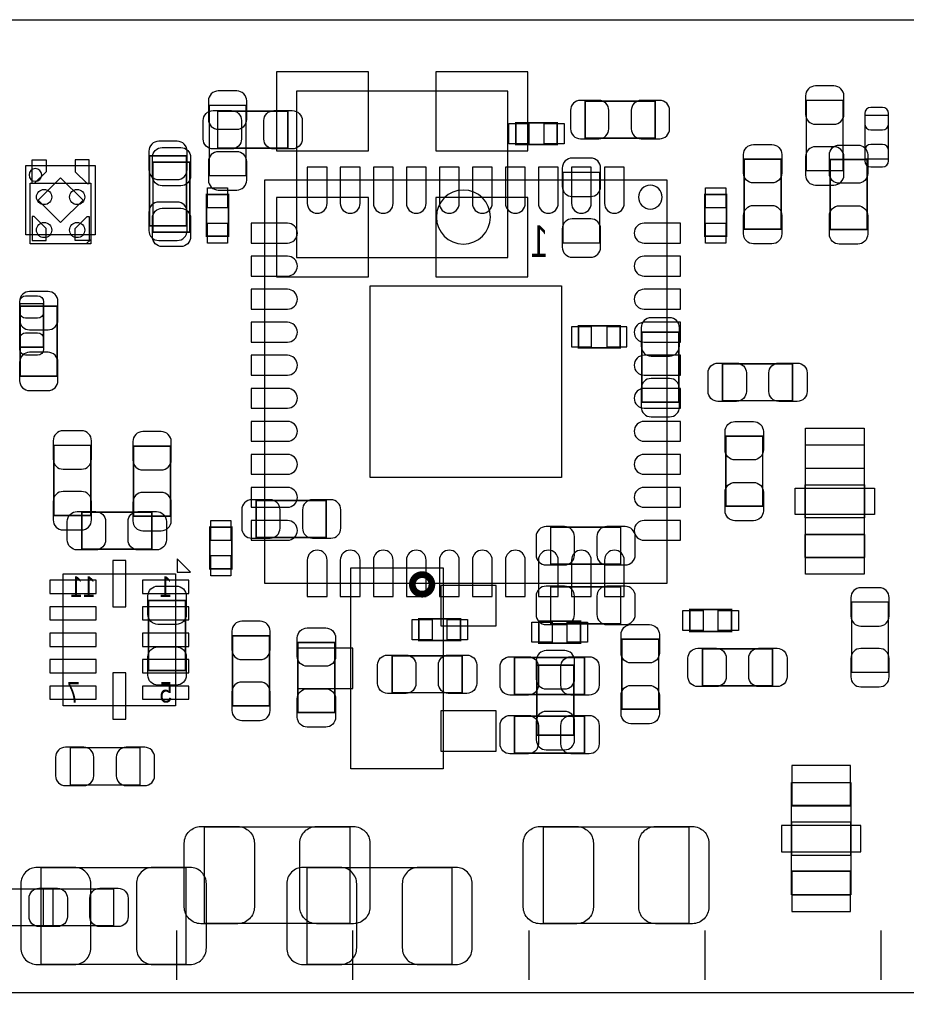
# Model space of a CAD drawing. Extents: x 0 to 67.6, y -0.1 to 51.7.
# Tile 11 of 13: x 25.7 to 39.1, y 36.8 to 51.7. Entities that reach past the tile are written whole.
import ezdxf

# ---------------------------------------------------------------- set-up
doc = ezdxf.new("R2010")
doc.units = 0
for name, color, linetype in [('BG_DESIGN_OUTLINE', 30, 'CONTINUOUS'), ('PG_ASSEMBLY_BOTTOM', 43, 'CONTINUOUS'), ('PG_ASSEMBLY_TOP', 253, 'CONTINUOUS'), ('PIN_BOTTOM', 211, 'CONTINUOUS'), ('PIN_TOP', 173, 'CONTINUOUS')]:
    doc.layers.add(name, color=color, linetype=linetype)

msp = doc.modelspace()

# ---------------------------------------------------------------- linework, layer by layer
at = {"layer": 'BG_DESIGN_OUTLINE'}
msp.add_lwpolyline([(67.59956, 21.99894, 0.414214), (65.60058, 19.99996, 0.414214), (67.59956, 18.00098), (67.59956, 0), (16.74876, 0), (16.74876, 3.50012, 0.414214), (16.25092, 4.0005, 0.414214), (15.75054, 3.50012), (15.75054, 0), (0, 0), (0, 18.00098, 0.414214), (1.99898, 19.99996, 0.414214), (0, 21.99894), (0, 51.689), (67.59956, 51.689)], format="xyb", close=True, dxfattribs=at)
at = {"layer": 'PG_ASSEMBLY_BOTTOM'}
for points in [[(33.048194, 50.606706), (29.847794, 50.606706), (29.847794, 48.092106), (33.048194, 48.092106), (33.048194, 50.606706)], [(29.083508, 50.390298), (28.523692, 50.390298), (28.523692, 49.330102), (29.083508, 49.330102), (29.083508, 50.390298)], [(37.566092, 49.406302), (38.125908, 49.406302), (38.125908, 50.466498), (37.566092, 50.466498), (37.566092, 49.406302)], [(38.453314, 49.581054), (38.813486, 49.581054), (38.813486, 50.240946), (38.453314, 50.240946), (38.453314, 49.581054)], [(33.883092, 48.314102), (34.442908, 48.314102), (34.442908, 49.374298), (33.883092, 49.374298), (33.883092, 48.314102)], [(28.015184, 41.303702), (26.315416, 41.303702), (26.315416, 43.303698), (28.015184, 43.303698), (28.015184, 41.303702)], [(38.251892, 41.811702), (38.811708, 41.811702), (38.811708, 42.871898), (38.251892, 42.871898), (38.251892, 41.811702)], [(27.479498, 40.106092), (27.479498, 40.665908), (26.419302, 40.665908), (26.419302, 40.106092), (27.479498, 40.106092)], [(37.341302, 38.445186), (37.341302, 40.144954), (38.241478, 40.144954), (38.241478, 38.445186), (37.341302, 38.445186)], [(28.17876, 37.39388), (28.17876, 38.853872), (25.978612, 38.853872), (25.978612, 37.39388), (28.17876, 37.39388)], [(30.004766, 38.853872), (30.004766, 37.39388), (32.204914, 37.39388), (32.204914, 38.853872), (30.004766, 38.853872)]]:
    msp.add_lwpolyline(points, dxfattribs=at)
for points, const_width in [([(35.277298, 49.897792), (35.277298, 50.457608), (34.217102, 50.457608), (34.217102, 49.897792), (35.277298, 49.897792)], 0.024892), ([(27.621992, 48.568102), (28.181808, 48.568102), (28.181808, 49.628298), (27.621992, 49.628298), (27.621992, 48.568102)], 0.024892), ([(26.226008, 47.354998), (25.666192, 47.354998), (25.666192, 46.294802), (26.226008, 46.294802), (26.226008, 47.354998)], 0.024892), ([(34.746692, 47.0535), (34.116772, 47.0535), (34.116772, 46.7233), (34.746692, 46.7233), (34.746692, 47.0535)], 0.0254), ([(35.076892, 45.898308), (35.636708, 45.898308), (35.636708, 46.958504), (35.076892, 46.958504), (35.076892, 45.898308)], 0.024892), ([(26.174192, 44.186602), (26.734008, 44.186602), (26.734008, 45.246798), (26.174192, 45.246798), (26.174192, 44.186602)], 0.024892), ([(27.940508, 45.234098), (27.380692, 45.234098), (27.380692, 44.173902), (27.940508, 44.173902), (27.940508, 45.234098)], 0.024892), ([(30.298898, 43.852592), (30.298898, 44.412408), (29.238702, 44.412408), (29.238702, 43.852592), (30.298898, 43.852592)], 0.024892), ([(34.756598, 43.446192), (34.756598, 44.006008), (33.696402, 44.006008), (33.696402, 43.446192), (34.756598, 43.446192)], 0.024892), ([(34.756598, 42.544492), (34.756598, 43.104308), (33.696402, 43.104308), (33.696402, 42.544492), (34.756598, 42.544492)], 0.024892), ([(29.439108, 42.363898), (28.879292, 42.363898), (28.879292, 41.303702), (29.439108, 41.303702), (29.439108, 42.363898)], 0.024892), ([(34.049208, 41.919398), (33.489392, 41.919398), (33.489392, 40.859202), (34.049208, 40.859202), (34.049208, 41.919398)], 0.024892)]:
    msp.add_lwpolyline(points, dxfattribs=dict(at, const_width=const_width))
for points in [[(26.801318, 49.483518), (26.801318, 48.433482), (25.751282, 48.433482), (25.751282, 49.483518)], [(28.241498, 43.327574), (28.03906, 43.530012), (28.03906, 43.327574)], [(32.069024, 43.391836), (32.069024, 40.351964), (30.668976, 40.351964), (30.668976, 43.391836)], [(37.341302, 40.144954), (38.241478, 40.144954), (38.241478, 39.795196), (37.341302, 39.795196)], [(37.341302, 39.045134), (38.241478, 39.045134), (38.241478, 39.545006), (37.341302, 39.545006)], [(37.341302, 38.445186), (38.241478, 38.445186), (38.241478, 38.794944), (37.341302, 38.794944)]]:
    msp.add_lwpolyline(points, close=True, dxfattribs=at)
for points in [[(25.991312, 49.3395, 1), (25.799288, 49.3395, 1), (25.991312, 49.3395)], [(32.784034, 48.701706, 1), (31.966154, 48.701706, 1), (32.784034, 48.701706)]]:
    msp.add_lwpolyline(points, format="xyb", dxfattribs=at)
at = {"layer": 'PG_ASSEMBLY_BOTTOM', "const_width": 0.1016}
msp.add_lwpolyline([(31.898082, 43.1419, 1), (31.601918, 43.1419, 1), (31.898082, 43.1419)], format="xyb", dxfattribs=at)
at = {"layer": 'PG_ASSEMBLY_TOP'}
for points, const_width in [([(29.714698, 50.302668), (29.714698, 49.742852), (28.654502, 49.742852), (28.654502, 50.302668), (29.714698, 50.302668)], 0.024892), ([(33.16732, 50.12944), (33.79724, 50.12944), (33.79724, 49.79924), (33.16732, 49.79924), (33.16732, 50.12944)], 0.0254), ([(27.675332, 49.534318), (28.235148, 49.534318), (28.235148, 48.474122), (27.675332, 48.474122), (27.675332, 49.534318)], 0.024892), ([(36.626292, 49.577498), (37.186108, 49.577498), (37.186108, 48.517302), (36.626292, 48.517302), (36.626292, 49.577498)], 0.024892), ([(38.486588, 48.512222), (37.926772, 48.512222), (37.926772, 49.572418), (38.486588, 49.572418), (38.486588, 48.512222)], 0.024892), ([(28.4861, 48.410876), (28.4861, 49.040796), (28.8163, 49.040796), (28.8163, 48.410876), (28.4861, 48.410876)], 0.0254), ([(36.0299, 48.410876), (36.0299, 49.040796), (36.3601, 49.040796), (36.3601, 48.410876), (36.0299, 48.410876)], 0.0254), ([(25.656794, 47.391066), (26.016966, 47.391066), (26.016966, 46.731174), (25.656794, 46.731174), (25.656794, 47.391066)], 0.024892), ([(37.360098, 46.482508), (37.360098, 45.922692), (36.299902, 45.922692), (36.299902, 46.482508), (37.360098, 46.482508)], 0.024892), ([(36.346892, 45.386498), (36.906708, 45.386498), (36.906708, 44.326302), (36.346892, 44.326302), (36.346892, 45.386498)], 0.024892), ([(26.597102, 43.674792), (26.597102, 44.234608), (27.657298, 44.234608), (27.657298, 43.674792), (26.597102, 43.674792)], 0.024892), ([(28.8671, 44.007024), (28.8671, 43.377104), (28.5369, 43.377104), (28.5369, 44.007024), (28.8671, 44.007024)], 0.0254), ([(28.169108, 41.837102), (27.609292, 41.837102), (27.609292, 42.897298), (28.169108, 42.897298), (28.169108, 41.837102)], 0.024892), ([(35.80384, 42.7609), (36.43376, 42.7609), (36.43376, 42.4307), (35.80384, 42.4307), (35.80384, 42.7609)], 0.0254), ([(32.33166, 42.291), (31.70174, 42.291), (31.70174, 42.6212), (32.33166, 42.6212), (32.33166, 42.291)], 0.0254), ([(34.14776, 42.2529), (33.51784, 42.2529), (33.51784, 42.5831), (34.14776, 42.5831), (34.14776, 42.2529)], 0.0254), ([(35.331908, 41.252902), (34.772092, 41.252902), (34.772092, 42.313098), (35.331908, 42.313098), (35.331908, 41.252902)], 0.024892), ([(30.429708, 41.202102), (29.869892, 41.202102), (29.869892, 42.262298), (30.429708, 42.262298), (30.429708, 41.202102)], 0.024892), ([(37.055298, 42.164508), (37.055298, 41.604692), (35.995102, 41.604692), (35.995102, 42.164508), (37.055298, 42.164508)], 0.024892), ([(31.296102, 41.503092), (31.296102, 42.062908), (32.356298, 42.062908), (32.356298, 41.503092), (31.296102, 41.503092)], 0.024892), ([(33.150302, 41.477692), (33.150302, 42.037508), (34.210498, 42.037508), (34.210498, 41.477692), (33.150302, 41.477692)], 0.024892), ([(34.210498, 41.148508), (34.210498, 40.588692), (33.150302, 40.588692), (33.150302, 41.148508), (34.210498, 41.148508)], 0.024892)]:
    msp.add_lwpolyline(points, dxfattribs=dict(at, const_width=const_width))
for points in [[(26.735278, 49.214278), (26.735278, 48.296322), (25.817322, 48.296322), (25.817322, 49.214278)], [(35.461702, 49.258982), (29.361638, 49.258982), (29.361638, 43.158918), (35.461702, 43.158918)], [(38.448488, 45.249084), (37.548312, 45.249084), (37.548312, 44.899326), (38.448488, 44.899326)], [(38.448488, 44.149264), (37.548312, 44.149264), (37.548312, 44.649136), (38.448488, 44.649136)], [(38.448488, 43.549316), (37.548312, 43.549316), (37.548312, 43.899074), (38.448488, 43.899074)]]:
    msp.add_lwpolyline(points, close=True, dxfattribs=at)
msp.add_lwpolyline([(35.385248, 49.00295, 1), (35.026092, 49.00295, 1), (35.385248, 49.00295)], format="xyb", dxfattribs=at)
for points in [[(26.735278, 48.36033), (26.662634, 48.296322)], [(38.448488, 43.549316), (38.448488, 45.249084), (37.548312, 45.249084), (37.548312, 43.549316), (38.448488, 43.549316)], [(28.454604, 38.011608), (28.454604, 39.4716), (30.654752, 39.4716), (30.654752, 38.011608), (28.454604, 38.011608)], [(33.587436, 38.011608), (33.587436, 39.4716), (35.787584, 39.4716), (35.787584, 38.011608), (33.587436, 38.011608)], [(26.158698, 38.532308), (26.158698, 37.972492), (25.098502, 37.972492), (25.098502, 38.532308), (26.158698, 38.532308)], [(26.01849, 37.972492), (26.01849, 38.532308), (27.078686, 38.532308), (27.078686, 37.972492), (26.01849, 37.972492)], [(28.029662, 37.90442), (28.029662, 37.154358)], [(30.696662, 37.90442), (30.696662, 37.154358)], [(33.363662, 37.90442), (33.363662, 37.154358)], [(36.030662, 37.90442), (36.030662, 37.154358)], [(38.697662, 37.90442), (38.697662, 37.154358)], [(23.816564, 36.967414), (51.54676, 36.967414), (51.54676, 7.967218), (22.546564, 7.967218), (22.546564, 35.697414), (23.816564, 36.967414)]]:
    msp.add_lwpolyline(points, dxfattribs=at)
at = {"layer": 'PIN_BOTTOM'}
for points in [[(30.939994, 49.702466), (30.939994, 50.901346), (29.542994, 50.901346), (29.542994, 49.702466)], [(33.352994, 49.702466), (33.352994, 50.901346), (31.955994, 50.901346), (31.955994, 49.702466)], [(25.87625, 49.208436), (25.846278, 49.208436), (25.846278, 49.568608), (26.056082, 49.568608), (26.056082, 49.388522)], [(26.67635, 49.208436), (26.706322, 49.208436), (26.706322, 49.568608), (26.496518, 49.568608), (26.496518, 49.388522)], [(26.615754, 48.9585), (26.2763, 49.297954), (25.936846, 48.9585), (26.2763, 48.619046)], [(30.939994, 47.797466), (30.939994, 48.996346), (29.542994, 48.996346), (29.542994, 47.797466)], [(33.352994, 47.797466), (33.352994, 48.996346), (31.955994, 48.996346), (31.955994, 47.797466)], [(25.87625, 48.708564), (25.846278, 48.708564), (25.846278, 48.348392), (26.056082, 48.348392), (26.056082, 48.528478)], [(26.67635, 48.708564), (26.706322, 48.708564), (26.706322, 48.348392), (26.496518, 48.348392), (26.496518, 48.528478)], [(34.317178, 46.736), (34.317178, 47.0408), (34.012378, 47.0408), (34.012378, 46.736)], [(34.851086, 46.736), (34.851086, 47.0408), (34.546286, 47.0408), (34.546286, 46.736)], [(27.265376, 42.803572), (27.265376, 43.503596), (27.065478, 43.503596), (27.065478, 42.803572)], [(26.115264, 43.003851), (26.815288, 43.003851), (26.815288, 43.203749), (26.115264, 43.203749)], [(27.515312, 43.003851), (28.215336, 43.003851), (28.215336, 43.203749), (27.515312, 43.203749)], [(32.872934, 43.12666), (32.034734, 43.12666), (32.034734, 42.51706), (32.872934, 42.51706)], [(26.115264, 42.603801), (26.815288, 42.603801), (26.815288, 42.803699), (26.115264, 42.803699)], [(27.515312, 42.603801), (28.215336, 42.603801), (28.215336, 42.803699), (27.515312, 42.803699)], [(26.115264, 42.203751), (26.815288, 42.203751), (26.815288, 42.403649), (26.115264, 42.403649)], [(27.515312, 42.203751), (28.215336, 42.203751), (28.215336, 42.403649), (27.515312, 42.403649)], [(30.703266, 42.1767), (29.865066, 42.1767), (29.865066, 41.5671), (30.703266, 41.5671)], [(26.115264, 41.803701), (26.815288, 41.803701), (26.815288, 42.003599), (26.115264, 42.003599)], [(27.515312, 41.803701), (28.215336, 41.803701), (28.215336, 42.003599), (27.515312, 42.003599)], [(27.265376, 41.103804), (27.265376, 41.803828), (27.065478, 41.803828), (27.065478, 41.103804)], [(26.115264, 41.403651), (26.815288, 41.403651), (26.815288, 41.603549), (26.115264, 41.603549)], [(27.515312, 41.403651), (28.215336, 41.403651), (28.215336, 41.603549), (27.515312, 41.603549)], [(32.872934, 41.22674), (32.034734, 41.22674), (32.034734, 40.61714), (32.872934, 40.61714)], [(37.34689, 39.79037), (38.23589, 39.79037), (38.23589, 40.39997), (37.34689, 40.39997)], [(37.191442, 39.095045), (38.391338, 39.095045), (38.391338, 39.495095), (37.191442, 39.495095)], [(37.34689, 38.19017), (38.23589, 38.19017), (38.23589, 38.79977), (37.34689, 38.79977)]]:
    msp.add_lwpolyline(points, close=True, dxfattribs=at)
for points in [[(37.555932, 50.536348), (37.555932, 50.25644, 0.414846), (37.706046, 50.106326), (37.985954, 50.106326, 0.414846), (38.136068, 50.25644), (38.136068, 50.536348, 0.414846), (37.985954, 50.686462), (37.706046, 50.686462, 0.414846)], [(28.513532, 50.460148), (28.513532, 50.18024, 0.414846), (28.663646, 50.030126), (28.943554, 50.030126, 0.414846), (29.093668, 50.18024), (29.093668, 50.460148, 0.414846), (28.943554, 50.610262), (28.663646, 50.610262, 0.414846)], [(34.147252, 49.887632), (34.42716, 49.887632, 0.414846), (34.577274, 50.037746), (34.577274, 50.317654, 0.414846), (34.42716, 50.467768), (34.147252, 50.467768, 0.414846), (33.997138, 50.317654), (33.997138, 50.037746, 0.414846)], [(35.347148, 50.467768), (35.06724, 50.467768, 0.414846), (34.917126, 50.317654), (34.917126, 50.037746, 0.414846), (35.06724, 49.887632), (35.347148, 49.887632, 0.414846), (35.497262, 50.037746), (35.497262, 50.317654, 0.414846)], [(38.453314, 50.270918), (38.453314, 50.110898, 0.413587), (38.543484, 50.020982), (38.723316, 50.020982, 0.413587), (38.813486, 50.110898), (38.813486, 50.270918, 0.413587), (38.723316, 50.360834), (38.543484, 50.360834, 0.413587)], [(27.611832, 49.698148), (27.611832, 49.41824, 0.414846), (27.761946, 49.268126), (28.041854, 49.268126, 0.414846), (28.191968, 49.41824), (28.191968, 49.698148, 0.414846), (28.041854, 49.848262), (27.761946, 49.848262, 0.414846)], [(38.813486, 49.551082), (38.813486, 49.711102, 0.413587), (38.723316, 49.801018), (38.543484, 49.801018, 0.413587), (38.453314, 49.711102), (38.453314, 49.551082, 0.413587), (38.543484, 49.461166), (38.723316, 49.461166, 0.413587)], [(29.093668, 49.260252), (29.093668, 49.54016, 0.414846), (28.943554, 49.690274), (28.663646, 49.690274, 0.414846), (28.513532, 49.54016), (28.513532, 49.260252, 0.414846), (28.663646, 49.110138), (28.943554, 49.110138, 0.414846)], [(38.136068, 49.336452), (38.136068, 49.61636, 0.414846), (37.985954, 49.766474), (37.706046, 49.766474, 0.414846), (37.555932, 49.61636), (37.555932, 49.336452, 0.414846), (37.706046, 49.186338), (37.985954, 49.186338, 0.414846)], [(33.872932, 49.444148), (33.872932, 49.16424, 0.414846), (34.023046, 49.014126), (34.302954, 49.014126, 0.414846), (34.453068, 49.16424), (34.453068, 49.444148, 0.414846), (34.302954, 49.594262), (34.023046, 49.594262, 0.414846)], [(28.191968, 48.498252), (28.191968, 48.77816, 0.414846), (28.041854, 48.928274), (27.761946, 48.928274, 0.414846), (27.611832, 48.77816), (27.611832, 48.498252, 0.414846), (27.761946, 48.348138), (28.041854, 48.348138, 0.414846)], [(34.453068, 48.244252), (34.453068, 48.52416, 0.414846), (34.302954, 48.674274), (34.023046, 48.674274, 0.414846), (33.872932, 48.52416), (33.872932, 48.244252, 0.414846), (34.023046, 48.094138), (34.302954, 48.094138, 0.414846)], [(25.656032, 47.424848), (25.656032, 47.14494, 0.414846), (25.806146, 46.994826), (26.086054, 46.994826, 0.414846), (26.236168, 47.14494), (26.236168, 47.424848, 0.414846), (26.086054, 47.574962), (25.806146, 47.574962, 0.414846)], [(35.066732, 47.028354), (35.066732, 46.748446, 0.414846), (35.216846, 46.598332), (35.496754, 46.598332, 0.414846), (35.646868, 46.748446), (35.646868, 47.028354, 0.414846), (35.496754, 47.178468), (35.216846, 47.178468, 0.414846)], [(26.236168, 46.224952), (26.236168, 46.50486, 0.414846), (26.086054, 46.654974), (25.806146, 46.654974, 0.414846), (25.656032, 46.50486), (25.656032, 46.224952, 0.414846), (25.806146, 46.074838), (26.086054, 46.074838, 0.414846)], [(35.646868, 45.828458), (35.646868, 46.108366, 0.414846), (35.496754, 46.25848), (35.216846, 46.25848, 0.414846), (35.066732, 46.108366), (35.066732, 45.828458, 0.414846), (35.216846, 45.678344), (35.496754, 45.678344, 0.414846)], [(26.164032, 45.316648), (26.164032, 45.03674, 0.414846), (26.314146, 44.886626), (26.594054, 44.886626, 0.414846), (26.744168, 45.03674), (26.744168, 45.316648, 0.414846), (26.594054, 45.466762), (26.314146, 45.466762, 0.414846)], [(27.370532, 45.303948), (27.370532, 45.02404, 0.414846), (27.520646, 44.873926), (27.800554, 44.873926, 0.414846), (27.950668, 45.02404), (27.950668, 45.303948, 0.414846), (27.800554, 45.454062), (27.520646, 45.454062, 0.414846)], [(26.744168, 44.116752), (26.744168, 44.39666, 0.414846), (26.594054, 44.546774), (26.314146, 44.546774, 0.414846), (26.164032, 44.39666), (26.164032, 44.116752, 0.414846), (26.314146, 43.966638), (26.594054, 43.966638, 0.414846)], [(27.950668, 44.104052), (27.950668, 44.38396, 0.414846), (27.800554, 44.534074), (27.520646, 44.534074, 0.414846), (27.370532, 44.38396), (27.370532, 44.104052, 0.414846), (27.520646, 43.953938), (27.800554, 43.953938, 0.414846)], [(29.168852, 43.842432), (29.44876, 43.842432, 0.414846), (29.598874, 43.992546), (29.598874, 44.272454, 0.414846), (29.44876, 44.422568), (29.168852, 44.422568, 0.414846), (29.018738, 44.272454), (29.018738, 43.992546, 0.414846)], [(30.368748, 44.422568), (30.08884, 44.422568, 0.414846), (29.938726, 44.272454), (29.938726, 43.992546, 0.414846), (30.08884, 43.842432), (30.368748, 43.842432, 0.414846), (30.518862, 43.992546), (30.518862, 44.272454, 0.414846)], [(33.626552, 43.436032), (33.90646, 43.436032, 0.414846), (34.056574, 43.586146), (34.056574, 43.866054, 0.414846), (33.90646, 44.016168), (33.626552, 44.016168, 0.414846), (33.476438, 43.866054), (33.476438, 43.586146, 0.414846)], [(34.826448, 44.016168), (34.54654, 44.016168, 0.414846), (34.396426, 43.866054), (34.396426, 43.586146, 0.414846), (34.54654, 43.436032), (34.826448, 43.436032, 0.414846), (34.976562, 43.586146), (34.976562, 43.866054, 0.414846)], [(33.626552, 42.534332), (33.90646, 42.534332, 0.414846), (34.056574, 42.684446), (34.056574, 42.964354, 0.414846), (33.90646, 43.114468), (33.626552, 43.114468, 0.414846), (33.476438, 42.964354), (33.476438, 42.684446, 0.414846)], [(34.826448, 43.114468), (34.54654, 43.114468, 0.414846), (34.396426, 42.964354), (34.396426, 42.684446, 0.414846), (34.54654, 42.534332), (34.826448, 42.534332, 0.414846), (34.976562, 42.684446), (34.976562, 42.964354, 0.414846)], [(38.241732, 42.941748), (38.241732, 42.66184, 0.414846), (38.391846, 42.511726), (38.671754, 42.511726, 0.414846), (38.821868, 42.66184), (38.821868, 42.941748, 0.414846), (38.671754, 43.091862), (38.391846, 43.091862, 0.414846)], [(28.869132, 42.433748), (28.869132, 42.15384, 0.414846), (29.019246, 42.003726), (29.299154, 42.003726, 0.414846), (29.449268, 42.15384), (29.449268, 42.433748, 0.414846), (29.299154, 42.583862), (29.019246, 42.583862, 0.414846)], [(33.479232, 41.989248), (33.479232, 41.70934, 0.414846), (33.629346, 41.559226), (33.909254, 41.559226, 0.414846), (34.059368, 41.70934), (34.059368, 41.989248, 0.414846), (33.909254, 42.139362), (33.629346, 42.139362, 0.414846)], [(38.821868, 41.741852), (38.821868, 42.02176, 0.414846), (38.671754, 42.171874), (38.391846, 42.171874, 0.414846), (38.241732, 42.02176), (38.241732, 41.741852, 0.414846), (38.391846, 41.591738), (38.671754, 41.591738, 0.414846)], [(29.449268, 41.233852), (29.449268, 41.51376, 0.414846), (29.299154, 41.663874), (29.019246, 41.663874, 0.414846), (28.869132, 41.51376), (28.869132, 41.233852, 0.414846), (29.019246, 41.083738), (29.299154, 41.083738, 0.414846)], [(34.059368, 40.789352), (34.059368, 41.06926, 0.414846), (33.909254, 41.219374), (33.629346, 41.219374, 0.414846), (33.479232, 41.06926), (33.479232, 40.789352, 0.414846), (33.629346, 40.639238), (33.909254, 40.639238, 0.414846)], [(26.349452, 40.095932), (26.62936, 40.095932, 0.414846), (26.779474, 40.246046), (26.779474, 40.525954, 0.414846), (26.62936, 40.676068), (26.349452, 40.676068, 0.414846), (26.199338, 40.525954), (26.199338, 40.246046, 0.414846)], [(27.549348, 40.676068), (27.26944, 40.676068, 0.414846), (27.119326, 40.525954), (27.119326, 40.246046, 0.414846), (27.26944, 40.095932), (27.549348, 40.095932, 0.414846), (27.699462, 40.246046), (27.699462, 40.525954, 0.414846)], [(25.923748, 37.3888), (26.483564, 37.3888, 0.414709), (26.733754, 37.63899), (26.733754, 38.608762, 0.414709), (26.483564, 38.858952), (25.923748, 38.858952, 0.414709), (25.673558, 38.608762), (25.673558, 37.63899, 0.414709)], [(28.233624, 38.858952), (27.673808, 38.858952, 0.414709), (27.423618, 38.608762), (27.423618, 37.63899, 0.414709), (27.673808, 37.3888), (28.233624, 37.3888, 0.414709), (28.483814, 37.63899), (28.483814, 38.608762, 0.414709)], [(29.949902, 37.3888), (30.509718, 37.3888, 0.414709), (30.759908, 37.63899), (30.759908, 38.608762, 0.414709), (30.509718, 38.858952), (29.949902, 38.858952, 0.414709), (29.699712, 38.608762), (29.699712, 37.63899, 0.414709)], [(32.259778, 38.858952), (31.699962, 38.858952, 0.414709), (31.449772, 38.608762), (31.449772, 37.63899, 0.414709), (31.699962, 37.3888), (32.259778, 37.3888, 0.414709), (32.509968, 37.63899), (32.509968, 38.608762, 0.414709)]]:
    msp.add_lwpolyline(points, format="xyb", close=True, dxfattribs=at)
at = {"layer": 'PIN_TOP'}
for points in [[(28.584652, 50.312828), (28.86456, 50.312828, -0.414846), (29.014674, 50.162714), (29.014674, 49.882806, -0.414846), (28.86456, 49.732692), (28.584652, 49.732692, -0.414846), (28.434538, 49.882806), (28.434538, 50.162714, -0.414846)], [(29.784548, 49.732692), (29.50464, 49.732692, -0.414846), (29.354526, 49.882806), (29.354526, 50.162714, -0.414846), (29.50464, 50.312828), (29.784548, 50.312828, -0.414846), (29.934662, 50.162714), (29.934662, 49.882806, -0.414846)], [(37.196268, 49.647348), (37.196268, 49.36744, -0.414846), (37.046154, 49.217326), (36.766246, 49.217326, -0.414846), (36.616132, 49.36744), (36.616132, 49.647348, -0.414846), (36.766246, 49.797462), (37.046154, 49.797462, -0.414846)], [(38.496748, 49.642268), (38.496748, 49.36236, -0.414846), (38.346634, 49.212246), (38.066726, 49.212246, -0.414846), (37.916612, 49.36236), (37.916612, 49.642268, -0.414846), (38.066726, 49.792382), (38.346634, 49.792382, -0.414846)], [(28.245308, 49.604168), (28.245308, 49.32426, -0.414846), (28.095194, 49.174146), (27.815286, 49.174146, -0.414846), (27.665172, 49.32426), (27.665172, 49.604168, -0.414846), (27.815286, 49.754282), (28.095194, 49.754282, -0.414846)], [(30.311852, 49.45888), (30.011624, 49.45888), (30.011624, 48.90897, 0.414214), (30.161738, 48.758856, 0.414214), (30.311852, 48.90897)], [(30.811724, 49.45888), (30.511496, 49.45888), (30.511496, 48.90897, 0.414214), (30.66161, 48.758856, 0.414214), (30.811724, 48.90897)], [(31.31185, 49.45888), (31.011622, 49.45888), (31.011622, 48.90897, 0.414214), (31.161736, 48.758856, 0.414214), (31.31185, 48.90897)], [(31.811722, 49.45888), (31.511494, 49.45888), (31.511494, 48.90897, 0.414214), (31.661608, 48.758856, 0.414214), (31.811722, 48.90897)], [(32.311848, 49.45888), (32.01162, 49.45888), (32.01162, 48.90897, 0.414214), (32.161734, 48.758856, 0.414214), (32.311848, 48.90897)], [(32.81172, 49.45888), (32.511492, 49.45888), (32.511492, 48.90897, 0.414214), (32.661606, 48.758856, 0.414214), (32.81172, 48.90897)], [(33.311846, 49.45888), (33.011618, 49.45888), (33.011618, 48.90897, 0.414214), (33.161732, 48.758856, 0.414214), (33.311846, 48.90897)], [(33.811718, 49.45888), (33.51149, 49.45888), (33.51149, 48.90897, 0.414214), (33.661604, 48.758856, 0.414214), (33.811718, 48.90897)], [(34.311844, 49.45888), (34.011616, 49.45888), (34.011616, 48.90897, 0.414214), (34.16173, 48.758856, 0.414214), (34.311844, 48.90897)], [(34.811716, 49.45888), (34.511488, 49.45888), (34.511488, 48.90897, 0.414214), (34.661602, 48.758856, 0.414214), (34.811716, 48.90897)], [(27.665172, 48.404272), (27.665172, 48.68418, -0.414846), (27.815286, 48.834294), (28.095194, 48.834294, -0.414846), (28.245308, 48.68418), (28.245308, 48.404272, -0.414846), (28.095194, 48.254158), (27.815286, 48.254158, -0.414846)], [(36.616132, 48.447452), (36.616132, 48.72736, -0.414846), (36.766246, 48.877474), (37.046154, 48.877474, -0.414846), (37.196268, 48.72736), (37.196268, 48.447452, -0.414846), (37.046154, 48.297338), (36.766246, 48.297338, -0.414846)], [(37.916612, 48.442372), (37.916612, 48.72228, -0.414846), (38.066726, 48.872394), (38.346634, 48.872394, -0.414846), (38.496748, 48.72228), (38.496748, 48.442372, -0.414846), (38.346634, 48.292258), (38.066726, 48.292258, -0.414846)], [(29.16174, 48.608996), (29.16174, 48.308768), (29.71165, 48.308768, 0.414214), (29.861764, 48.458882, 0.414214), (29.71165, 48.608996)], [(35.6616, 48.308768), (35.6616, 48.608996), (35.11169, 48.608996, 0.414214), (34.961576, 48.458882, 0.414214), (35.11169, 48.308768)], [(29.16174, 48.109124), (29.16174, 47.808896), (29.71165, 47.808896, 0.414214), (29.861764, 47.95901, 0.414214), (29.71165, 48.109124)], [(35.6616, 47.808896), (35.6616, 48.109124), (35.11169, 48.109124, 0.414214), (34.961576, 47.95901, 0.414214), (35.11169, 47.808896)], [(29.16174, 47.608998), (29.16174, 47.30877), (29.71165, 47.30877, 0.414214), (29.861764, 47.458884, 0.414214), (29.71165, 47.608998)], [(35.6616, 47.30877), (35.6616, 47.608998), (35.11169, 47.608998, 0.414214), (34.961576, 47.458884, 0.414214), (35.11169, 47.30877)], [(26.016966, 47.421038), (26.016966, 47.261018, -0.413587), (25.926796, 47.171102), (25.746964, 47.171102, -0.413587), (25.656794, 47.261018), (25.656794, 47.421038, -0.413587), (25.746964, 47.510954), (25.926796, 47.510954, -0.413587)], [(29.16174, 47.109126), (29.16174, 46.808898), (29.71165, 46.808898, 0.414214), (29.861764, 46.959012, 0.414214), (29.71165, 47.109126)], [(35.6616, 46.808898), (35.6616, 47.109126), (35.11169, 47.109126, 0.414214), (34.961576, 46.959012, 0.414214), (35.11169, 46.808898)], [(25.656794, 46.701202), (25.656794, 46.861222, -0.413587), (25.746964, 46.951138), (25.926796, 46.951138, -0.413587), (26.016966, 46.861222), (26.016966, 46.701202, -0.413587), (25.926796, 46.611286), (25.746964, 46.611286, -0.413587)], [(29.16174, 46.609), (29.16174, 46.308772), (29.71165, 46.308772, 0.414214), (29.861764, 46.458886, 0.414214), (29.71165, 46.609)], [(35.6616, 46.308772), (35.6616, 46.609), (35.11169, 46.609, 0.414214), (34.961576, 46.458886, 0.414214), (35.11169, 46.308772)], [(36.230052, 46.492668), (36.50996, 46.492668, -0.414846), (36.660074, 46.342554), (36.660074, 46.062646, -0.414846), (36.50996, 45.912532), (36.230052, 45.912532, -0.414846), (36.079938, 46.062646), (36.079938, 46.342554, -0.414846)], [(37.429948, 45.912532), (37.15004, 45.912532, -0.414846), (36.999926, 46.062646), (36.999926, 46.342554, -0.414846), (37.15004, 46.492668), (37.429948, 46.492668, -0.414846), (37.580062, 46.342554), (37.580062, 46.062646, -0.414846)], [(29.16174, 46.109128), (29.16174, 45.8089), (29.71165, 45.8089, 0.414214), (29.861764, 45.959014, 0.414214), (29.71165, 46.109128)], [(35.6616, 45.8089), (35.6616, 46.109128), (35.11169, 46.109128, 0.414214), (34.961576, 45.959014, 0.414214), (35.11169, 45.8089)], [(29.16174, 45.609002), (29.16174, 45.308774), (29.71165, 45.308774, 0.414214), (29.861764, 45.458888, 0.414214), (29.71165, 45.609002)], [(35.6616, 45.308774), (35.6616, 45.609002), (35.11169, 45.609002, 0.414214), (34.961576, 45.458888, 0.414214), (35.11169, 45.308774)], [(36.916868, 45.456348), (36.916868, 45.17644, -0.414846), (36.766754, 45.026326), (36.486846, 45.026326, -0.414846), (36.336732, 45.17644), (36.336732, 45.456348, -0.414846), (36.486846, 45.606462), (36.766754, 45.606462, -0.414846)], [(29.16174, 45.10913), (29.16174, 44.808902), (29.71165, 44.808902, 0.414214), (29.861764, 44.959016, 0.414214), (29.71165, 45.10913)], [(35.6616, 44.808902), (35.6616, 45.10913), (35.11169, 45.10913, 0.414214), (34.961576, 44.959016, 0.414214), (35.11169, 44.808902)], [(29.16174, 44.609004), (29.16174, 44.308776), (29.71165, 44.308776, 0.414214), (29.861764, 44.45889, 0.414214), (29.71165, 44.609004)], [(35.6616, 44.308776), (35.6616, 44.609004), (35.11169, 44.609004, 0.414214), (34.961576, 44.45889, 0.414214), (35.11169, 44.308776)], [(36.336732, 44.256452), (36.336732, 44.53636, -0.414846), (36.486846, 44.686474), (36.766754, 44.686474, -0.414846), (36.916868, 44.53636), (36.916868, 44.256452, -0.414846), (36.766754, 44.106338), (36.486846, 44.106338, -0.414846)], [(26.527252, 44.244768), (26.80716, 44.244768, -0.414846), (26.957274, 44.094654), (26.957274, 43.814746, -0.414846), (26.80716, 43.664632), (26.527252, 43.664632, -0.414846), (26.377138, 43.814746), (26.377138, 44.094654, -0.414846)], [(27.727148, 43.664632), (27.44724, 43.664632, -0.414846), (27.297126, 43.814746), (27.297126, 44.094654, -0.414846), (27.44724, 44.244768), (27.727148, 44.244768, -0.414846), (27.877262, 44.094654), (27.877262, 43.814746, -0.414846)], [(29.16174, 44.109132), (29.16174, 43.808904), (29.71165, 43.808904, 0.414214), (29.861764, 43.959018, 0.414214), (29.71165, 44.109132)], [(35.6616, 43.808904), (35.6616, 44.109132), (35.11169, 44.109132, 0.414214), (34.961576, 43.959018, 0.414214), (35.11169, 43.808904)], [(30.011624, 42.95902), (30.311852, 42.95902), (30.311852, 43.50893, 0.414214), (30.161738, 43.659044, 0.414214), (30.011624, 43.50893)], [(30.511496, 42.95902), (30.811724, 42.95902), (30.811724, 43.50893, 0.414214), (30.66161, 43.659044, 0.414214), (30.511496, 43.50893)], [(31.011622, 42.95902), (31.31185, 42.95902), (31.31185, 43.50893, 0.414214), (31.161736, 43.659044, 0.414214), (31.011622, 43.50893)], [(31.511494, 42.95902), (31.811722, 42.95902), (31.811722, 43.50893, 0.414214), (31.661608, 43.659044, 0.414214), (31.511494, 43.50893)], [(32.01162, 42.95902), (32.311848, 42.95902), (32.311848, 43.50893, 0.414214), (32.161734, 43.659044, 0.414214), (32.01162, 43.50893)], [(32.511492, 42.95902), (32.81172, 42.95902), (32.81172, 43.50893, 0.414214), (32.661606, 43.659044, 0.414214), (32.511492, 43.50893)], [(33.011618, 42.95902), (33.311846, 42.95902), (33.311846, 43.50893, 0.414214), (33.161732, 43.659044, 0.414214), (33.011618, 43.50893)], [(33.51149, 42.95902), (33.811718, 42.95902), (33.811718, 43.50893, 0.414214), (33.661604, 43.659044, 0.414214), (33.51149, 43.50893)], [(34.011616, 42.95902), (34.311844, 42.95902), (34.311844, 43.50893, 0.414214), (34.16173, 43.659044, 0.414214), (34.011616, 43.50893)], [(34.511488, 42.95902), (34.811716, 42.95902), (34.811716, 43.50893, 0.414214), (34.661602, 43.659044, 0.414214), (34.511488, 43.50893)], [(28.179268, 42.967148), (28.179268, 42.68724, -0.414846), (28.029154, 42.537126), (27.749246, 42.537126, -0.414846), (27.599132, 42.68724), (27.599132, 42.967148, -0.414846), (27.749246, 43.117262), (28.029154, 43.117262, -0.414846)], [(30.439868, 42.332148), (30.439868, 42.05224, -0.414846), (30.289754, 41.902126), (30.009846, 41.902126, -0.414846), (29.859732, 42.05224), (29.859732, 42.332148, -0.414846), (30.009846, 42.482262), (30.289754, 42.482262, -0.414846)], [(35.342068, 42.382948), (35.342068, 42.10304, -0.414846), (35.191954, 41.952926), (34.912046, 41.952926, -0.414846), (34.761932, 42.10304), (34.761932, 42.382948, -0.414846), (34.912046, 42.533062), (35.191954, 42.533062, -0.414846)], [(27.599132, 41.767252), (27.599132, 42.04716, -0.414846), (27.749246, 42.197274), (28.029154, 42.197274, -0.414846), (28.179268, 42.04716), (28.179268, 41.767252, -0.414846), (28.029154, 41.617138), (27.749246, 41.617138, -0.414846)], [(35.925252, 42.174668), (36.20516, 42.174668, -0.414846), (36.355274, 42.024554), (36.355274, 41.744646, -0.414846), (36.20516, 41.594532), (35.925252, 41.594532, -0.414846), (35.775138, 41.744646), (35.775138, 42.024554, -0.414846)], [(37.125148, 41.594532), (36.84524, 41.594532, -0.414846), (36.695126, 41.744646), (36.695126, 42.024554, -0.414846), (36.84524, 42.174668), (37.125148, 42.174668, -0.414846), (37.275262, 42.024554), (37.275262, 41.744646, -0.414846)], [(31.226252, 42.073068), (31.50616, 42.073068, -0.414846), (31.656274, 41.922954), (31.656274, 41.643046, -0.414846), (31.50616, 41.492932), (31.226252, 41.492932, -0.414846), (31.076138, 41.643046), (31.076138, 41.922954, -0.414846)], [(32.426148, 41.492932), (32.14624, 41.492932, -0.414846), (31.996126, 41.643046), (31.996126, 41.922954, -0.414846), (32.14624, 42.073068), (32.426148, 42.073068, -0.414846), (32.576262, 41.922954), (32.576262, 41.643046, -0.414846)], [(33.080452, 42.047668), (33.36036, 42.047668, -0.414846), (33.510474, 41.897554), (33.510474, 41.617646, -0.414846), (33.36036, 41.467532), (33.080452, 41.467532, -0.414846), (32.930338, 41.617646), (32.930338, 41.897554, -0.414846)], [(34.280348, 41.467532), (34.00044, 41.467532, -0.414846), (33.850326, 41.617646), (33.850326, 41.897554, -0.414846), (34.00044, 42.047668), (34.280348, 42.047668, -0.414846), (34.430462, 41.897554), (34.430462, 41.617646, -0.414846)], [(34.761932, 41.183052), (34.761932, 41.46296, -0.414846), (34.912046, 41.613074), (35.191954, 41.613074, -0.414846), (35.342068, 41.46296), (35.342068, 41.183052, -0.414846), (35.191954, 41.032938), (34.912046, 41.032938, -0.414846)], [(29.859732, 41.132252), (29.859732, 41.41216, -0.414846), (30.009846, 41.562274), (30.289754, 41.562274, -0.414846), (30.439868, 41.41216), (30.439868, 41.132252, -0.414846), (30.289754, 40.982138), (30.009846, 40.982138, -0.414846)], [(33.080452, 41.158668), (33.36036, 41.158668, -0.414846), (33.510474, 41.008554), (33.510474, 40.728646, -0.414846), (33.36036, 40.578532), (33.080452, 40.578532, -0.414846), (32.930338, 40.728646), (32.930338, 41.008554, -0.414846)], [(34.280348, 40.578532), (34.00044, 40.578532, -0.414846), (33.850326, 40.728646), (33.850326, 41.008554, -0.414846), (34.00044, 41.158668), (34.280348, 41.158668, -0.414846), (34.430462, 41.008554), (34.430462, 40.728646, -0.414846)], [(28.39974, 39.47668), (28.959556, 39.47668, -0.414709), (29.209746, 39.22649), (29.209746, 38.256718, -0.414709), (28.959556, 38.006528), (28.39974, 38.006528, -0.414709), (28.14955, 38.256718), (28.14955, 39.22649, -0.414709)], [(30.709616, 38.006528), (30.1498, 38.006528, -0.414709), (29.89961, 38.256718), (29.89961, 39.22649, -0.414709), (30.1498, 39.47668), (30.709616, 39.47668, -0.414709), (30.959806, 39.22649), (30.959806, 38.256718, -0.414709)], [(33.532572, 39.47668), (34.092388, 39.47668, -0.414709), (34.342578, 39.22649), (34.342578, 38.256718, -0.414709), (34.092388, 38.006528), (33.532572, 38.006528, -0.414709), (33.282382, 38.256718), (33.282382, 39.22649, -0.414709)], [(35.842448, 38.006528), (35.282632, 38.006528, -0.414709), (35.032442, 38.256718), (35.032442, 39.22649, -0.414709), (35.282632, 39.47668), (35.842448, 39.47668, -0.414709), (36.092638, 39.22649), (36.092638, 38.256718, -0.414709)], [(26.228548, 37.962332), (25.94864, 37.962332, -0.414846), (25.798526, 38.112446), (25.798526, 38.392354, -0.414846), (25.94864, 38.542468), (26.228548, 38.542468, -0.414846), (26.378662, 38.392354), (26.378662, 38.112446, -0.414846)], [(25.94864, 38.542468), (26.228548, 38.542468, -0.414846), (26.378662, 38.392354), (26.378662, 38.112446, -0.414846), (26.228548, 37.962332), (25.94864, 37.962332, -0.414846), (25.798526, 38.112446), (25.798526, 38.392354, -0.414846)], [(27.148536, 37.962332), (26.868628, 37.962332, -0.414846), (26.718514, 38.112446), (26.718514, 38.392354, -0.414846), (26.868628, 38.542468), (27.148536, 38.542468, -0.414846), (27.29865, 38.392354), (27.29865, 38.112446, -0.414846)]]:
    msp.add_lwpolyline(points, format="xyb", close=True, dxfattribs=at)
for points in [[(33.062926, 49.81194), (33.062926, 50.11674), (33.367726, 50.11674), (33.367726, 49.81194)], [(33.596834, 49.81194), (33.596834, 50.11674), (33.901634, 50.11674), (33.901634, 49.81194)], [(28.8036, 48.84039), (28.4988, 48.84039), (28.4988, 49.14519), (28.8036, 49.14519)], [(36.3474, 48.84039), (36.0426, 48.84039), (36.0426, 49.14519), (36.3474, 49.14519)], [(28.8036, 48.306482), (28.4988, 48.306482), (28.4988, 48.611282), (28.8036, 48.611282)], [(36.3474, 48.306482), (36.0426, 48.306482), (36.0426, 48.611282), (36.3474, 48.611282)], [(30.961711, 47.658909), (33.861629, 47.658909), (33.861629, 44.758991), (30.961711, 44.758991)], [(38.4429, 44.8945), (37.5539, 44.8945), (37.5539, 45.5041), (38.4429, 45.5041)], [(38.598348, 44.199175), (37.398452, 44.199175), (37.398452, 44.599225), (38.598348, 44.599225)], [(28.5496, 44.111418), (28.8544, 44.111418), (28.8544, 43.806618), (28.5496, 43.806618)], [(38.4429, 43.2943), (37.5539, 43.2943), (37.5539, 43.9039), (38.4429, 43.9039)], [(28.5496, 43.57751), (28.8544, 43.57751), (28.8544, 43.27271), (28.5496, 43.27271)], [(35.699446, 42.4434), (35.699446, 42.7482), (36.004246, 42.7482), (36.004246, 42.4434)], [(36.233354, 42.4434), (36.233354, 42.7482), (36.538154, 42.7482), (36.538154, 42.4434)], [(31.902146, 42.6085), (31.902146, 42.3037), (31.597346, 42.3037), (31.597346, 42.6085)], [(32.436054, 42.6085), (32.436054, 42.3037), (32.131254, 42.3037), (32.131254, 42.6085)], [(33.718246, 42.5704), (33.718246, 42.2656), (33.413446, 42.2656), (33.413446, 42.5704)], [(34.252154, 42.5704), (34.252154, 42.2656), (33.947354, 42.2656), (33.947354, 42.5704)]]:
    msp.add_lwpolyline(points, close=True, dxfattribs=at)
for centre in [(26.026364, 49.005236), (26.526236, 49.005236), (26.026364, 48.505364), (26.526236, 48.505364)]:
    msp.add_circle(centre, 0.115062, dxfattribs=at)

# ---------------------------------------------------------------- texts
at = {"layer": 'PG_ASSEMBLY_BOTTOM', "text_generation_flag": 2}
for s, height, width, p in [('1', 0.4826, 0.736842, (33.655, 48.0949)), ('11', 0.30988, 0.82623, (26.802842, 42.953686)), ('1', 0.30988, 0.82623, (27.9654, 42.953686)), ('7', 0.30988, 0.82623, (26.565352, 41.35374)), ('5', 0.30988, 0.82623, (27.9654, 41.35374))]:
    msp.add_text(s, height=height, dxfattribs=dict(at, width=width)).set_placement(p)

doc.saveas('drawing.dxf')
